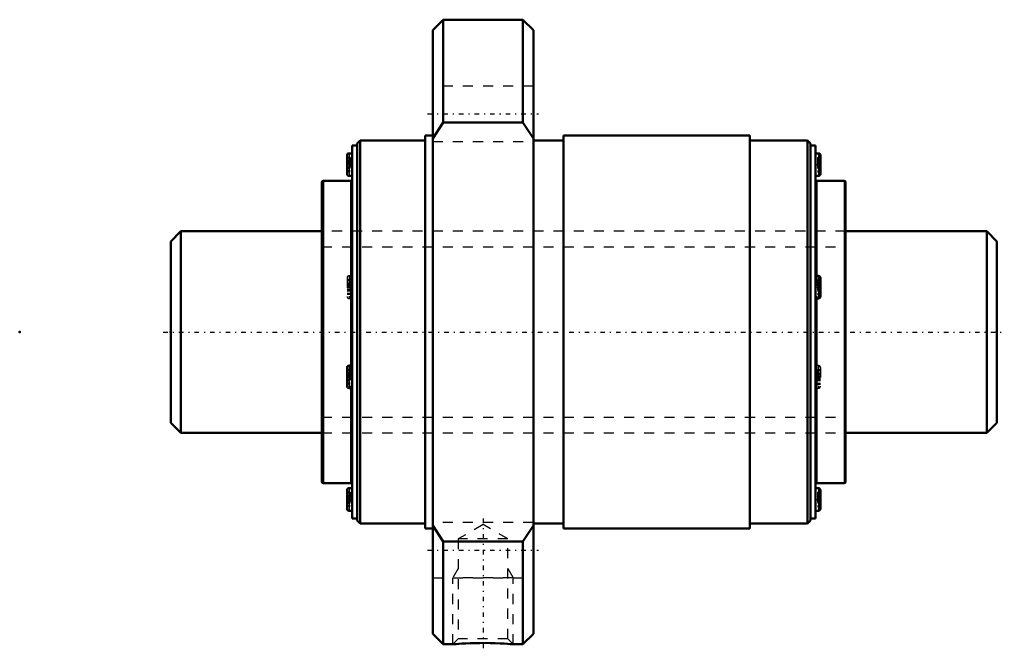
# Model space of a CAD drawing. Header units: millimetres. Extents: x -15 to 82.8, y -31.6 to 31.
import ezdxf

# ---------------------------------------------------------------- set-up
doc = ezdxf.new("R2010")
doc.units = ezdxf.units.MM
doc.linetypes.add('Center', pattern=[1.5, 0.45, -0.5, 0.05, -0.5])
doc.linetypes.add('Dashed', pattern=[2, 1, -1])
for name, color, linetype, lineweight in [('2d ConnectionPoints', 7, 'Continuous', 50), ('AM_0', 7, 'Continuous', 50), ('AM_4', 3, 'Continuous', 25), ('AM_5', 3, 'Continuous', 25), ('AM_7', 7, 'Center', 25), ('AM_9', 6, 'Dashed', 25)]:
    doc.layers.add(name, color=color, linetype=linetype, lineweight=lineweight)

# ---------------------------------------------------------------- blocks, each defined once
blk = doc.blocks.new('1_BLK2020_7_2ZZ_Nut_0_in_BLK2020_7_2ZZ_82LC7T_000_0')
at = {"layer": 'AM_0'}
for p, q in [((27.033, 31), (26, 29.967)), ((34.967, 31), (27.033, 31)), ((27.033, 31), (27.033, 20.785)), ((36, 29.967), (34.967, 31)), ((34.967, 31), (34.967, 20.785)), ((26, 29.967), (26, -29.967)), ((36, 29.967), (36, -29.967)), ((26, 19.209), (27.033, 20.785)), ((27.033, 20.785), (34.967, 20.785)), ((34.967, 20.785), (36, 19.209)), ((18.8, 19), (18.5, 18.7)), ((18.5, 18.7), (18.5, -18.7)), ((25.25, 19), (18.8, 19)), ((18.8, 19), (18.8, -19)), ((26, 19.5), (25.25, 19.5)), ((25.25, 19.5), (25.25, -19.5)), ((39, 19), (36, 19)), ((57.5, 19.5), (39, 19.5)), ((39, 19.5), (39, -19.5)), ((57.5, 19.5), (57.5, -19.5)), ((63.2, 19), (57.5, 19)), ((63.5, 18.7), (63.2, 19)), ((63.2, 19), (63.2, -19)), ((63.5, 18.7), (63.5, -18.7)), ((18, 17.734), (17.7, 17.734)), ((18.5, 18.5), (18, 18.5)), ((18, 18.5), (18, -18.5)), ((64, 18.5), (63.5, 18.5)), ((64, 18.5), (64, -18.5)), ((64.3, 17.734), (64, 17.734)), ((17.5, 17.534), (17.5, 15.694)), ((64.5, 17.534), (64.5, 15.694)), ((15, 14.85), (15, -14.85)), ((17.85, 15), (15.15, 15)), ((17.7, 15.494), (18, 15.494)), ((64, 15.494), (64.3, 15.494)), ((66.85, 15), (64.15, 15)), ((67, 14.85), (67, -14.85)), ((64.3, 5.572), (64, 5.572)), ((64.5, 5.372), (64.5, 3.532)), ((64, 3.332), (64.3, 3.332)), ((17.5, -3.532), (17.5, -5.372)), ((18, -3.332), (17.7, -3.332)), ((17.7, -5.572), (18, -5.572)), ((15.15, -15), (17.85, -15)), ((18, -15.494), (17.7, -15.494)), ((64.3, -15.494), (64, -15.494)), ((64.15, -15), (66.85, -15)), ((17.5, -15.694), (17.5, -17.534)), ((64.5, -15.694), (64.5, -17.534)), ((17.7, -17.734), (18, -17.734)), ((18, -18.5), (18.5, -18.5)), ((63.5, -18.5), (64, -18.5)), ((64, -17.734), (64.3, -17.734)), ((18.5, -18.7), (18.8, -19)), ((18.8, -19), (25.25, -19)), ((25.25, -19.5), (26, -19.5)), ((27.033, -20.785), (26, -19.209)), ((36, -19.209), (34.967, -20.785)), ((36, -19), (39, -19)), ((39, -19.5), (57.5, -19.5)), ((57.5, -19), (63.2, -19)), ((63.2, -19), (63.5, -18.7)), ((34.967, -20.785), (27.033, -20.785)), ((27.033, -20.785), (27.033, -31)), ((34.967, -20.785), (34.967, -31)), ((26, -29.967), (27.033, -31)), ((34.967, -31), (36, -29.967)), ((27.033, -31), (28.002, -31)), ((33.991, -31), (34.967, -31))]:
    blk.add_line(p, q, dxfattribs=at)
blk.add_lwpolyline([(28, -31), (28.037, -30.997), (28.149, -30.987), (28.336, -30.972), (28.587, -30.953), (28.905, -30.932), (29.281, -30.911), (29.71, -30.892), (30.18, -30.877), (30.686, -30.869), (31.2, -30.868), (31.722, -30.875), (32.214, -30.889), (32.684, -30.909), (33.086, -30.932), (33.438, -30.955), (33.697, -30.975), (33.885, -30.99), (33.98, -30.998), (34, -31)], dxfattribs=at)
for centre, radius, start, end in [((17.7, 17.534), 0.2, 90, 180), ((64.3, 17.534), 0.2, 0, 90), ((17.7, 15.694), 0.2, 180, 270), ((64.3, 15.694), 0.2, 270, 360), ((15.15, 14.85), 0.15, 90, 180), ((17.85, 15.15), 0.15, 270, 0), ((64.15, 15.15), 0.15, 180, 270), ((66.85, 14.85), 0.15, 0, 90), ((64.3, 5.372), 0.2, 0, 90), ((64.3, 3.532), 0.2, 270, 360), ((17.7, -3.532), 0.2, 90, 180), ((17.7, -5.372), 0.2, 180, 270), ((15.15, -14.85), 0.15, 180, 270), ((17.7, -15.694), 0.2, 90, 180), ((17.85, -15.15), 0.15, 0, 90), ((64.15, -15.15), 0.15, 90, 180), ((64.3, -15.694), 0.2, 0, 90), ((66.85, -14.85), 0.15, 270, 360), ((17.7, -17.534), 0.2, 180, 270), ((64.3, -17.534), 0.2, 270, 360)]:
    blk.add_arc(centre, radius, start, end, dxfattribs=at)
at = {"layer": 'AM_4'}
for p, q in [((17.7, 17.734), (17.7, 15.494)), ((64.3, 17.734), (64.3, 15.494)), ((15.15, 15), (15.15, -15)), ((17.85, 15), (17.85, -3.332)), ((64.15, 15), (64.15, 5.572)), ((66.85, 15), (66.85, -15)), ((64.3, 5.572), (64.3, 3.332)), ((64.15, 3.332), (64.15, -15)), ((17.7, -3.332), (17.7, -5.572)), ((17.85, -5.572), (17.85, -15)), ((17.7, -15.494), (17.7, -17.734)), ((64.3, -15.494), (64.3, -17.734))]:
    blk.add_line(p, q, dxfattribs=at)
at = {"layer": 'AM_5', "linetype": 'Dashed'}
for p, q in [((28.541, -23.462), (28, -24.4)), ((34, -24.4), (28, -24.4)), ((28, -31), (28, -24.4)), ((33.459, -23.462), (34, -24.4)), ((34, -31), (34, -24.4))]:
    blk.add_line(p, q, dxfattribs=at)
at = {"layer": 'AM_7'}
for p, q in [((25.5, 21.651), (36.5, 21.651)), ((17.475, 16.614), (18.025, 16.614)), ((63.975, 16.614), (64.525, 16.614)), ((17.475, 4.452), (18.025, 4.452)), ((63.975, 4.452), (64.525, 4.452)), ((17.475, -4.452), (18.025, -4.452)), ((63.975, -4.452), (64.525, -4.452)), ((17.475, -16.614), (18.025, -16.614)), ((63.975, -16.614), (64.525, -16.614)), ((31, -18.526), (31, -31.594)), ((25.5, -21.651), (36.5, -21.651))]:
    blk.add_line(p, q, dxfattribs=at)
at = {"layer": 'AM_9'}
for p, q in [((36, 24.401), (26, 24.401)), ((26, 18.901), (36, 18.901)), ((17.8, 17.328), (17.5, 17.328)), ((17.8, 17.243), (17.5, 17.243)), ((17.8, 17.009), (17.5, 17.009)), ((17.8, 16.953), (17.5, 16.953)), ((17.8, 16.924), (17.5, 16.924)), ((17.8, 16.868), (17.5, 16.868)), ((17.5, 16.861), (17.8, 16.861)), ((17.8, 16.679), (17.5, 16.679)), ((17.8, 16.634), (17.5, 16.634)), ((17.8, 17.328), (17.8, 15.9)), ((64.2, 17.328), (64.5, 17.328)), ((64.2, 17.328), (64.2, 15.9)), ((64.2, 17.243), (64.5, 17.243)), ((64.2, 16.971), (64.5, 16.971)), ((64.2, 16.953), (64.5, 16.953)), ((64.2, 16.885), (64.5, 16.885)), ((64.2, 16.857), (64.5, 16.857)), ((64.2, 16.852), (64.5, 16.852)), ((64.2, 16.689), (64.5, 16.689)), ((64.2, 16.634), (64.5, 16.634)), ((17.8, 16.593), (17.5, 16.593)), ((17.8, 16.549), (17.5, 16.549)), ((17.8, 16.367), (17.5, 16.367)), ((17.8, 16.36), (17.5, 16.36)), ((17.8, 16.304), (17.5, 16.304)), ((17.8, 16.275), (17.5, 16.275)), ((17.8, 16.219), (17.5, 16.219)), ((17.8, 15.985), (17.5, 15.985)), ((17.8, 15.9), (17.5, 15.9)), ((64.2, 16.593), (64.5, 16.593)), ((64.2, 16.539), (64.5, 16.539)), ((64.5, 16.376), (64.2, 16.376)), ((64.2, 16.37), (64.5, 16.37)), ((64.2, 16.343), (64.5, 16.343)), ((64.2, 16.275), (64.5, 16.275)), ((64.2, 16.257), (64.5, 16.257)), ((64.2, 15.985), (64.5, 15.985)), ((64.2, 15.9), (64.5, 15.9)), ((67, 10), (15, 10)), ((17.5, 5.372), (17.5, 3.532)), ((17.8, 5.166), (17.5, 5.166)), ((17.8, 5.08), (17.5, 5.08)), ((18, 5.572), (17.7, 5.572)), ((17.7, 5.572), (17.7, 3.332)), ((17.8, 5.166), (17.8, 3.738)), ((64.15, 5.572), (64.15, 3.332)), ((64.2, 5.166), (64.5, 5.166)), ((64.2, 5.166), (64.2, 3.738)), ((64.2, 5.08), (64.5, 5.08)), ((17.8, 4.847), (17.5, 4.847)), ((17.8, 4.791), (17.5, 4.791)), ((17.8, 4.762), (17.5, 4.762)), ((17.8, 4.706), (17.5, 4.706)), ((17.5, 4.699), (17.8, 4.699)), ((17.8, 4.517), (17.5, 4.517)), ((17.8, 4.472), (17.5, 4.472)), ((17.8, 4.431), (17.5, 4.431)), ((17.8, 4.387), (17.5, 4.387)), ((17.8, 4.205), (17.5, 4.205)), ((17.8, 4.198), (17.5, 4.198)), ((17.8, 4.142), (17.5, 4.142)), ((17.8, 4.112), (17.5, 4.112)), ((17.8, 4.056), (17.5, 4.056)), ((64.2, 4.808), (64.5, 4.808)), ((64.2, 4.791), (64.5, 4.791)), ((64.2, 4.723), (64.5, 4.723)), ((64.2, 4.695), (64.5, 4.695)), ((64.2, 4.69), (64.5, 4.69)), ((64.2, 4.527), (64.5, 4.527)), ((64.2, 4.472), (64.5, 4.472)), ((64.2, 4.431), (64.5, 4.431)), ((64.2, 4.376), (64.5, 4.376)), ((64.5, 4.214), (64.2, 4.214)), ((64.2, 4.208), (64.5, 4.208)), ((64.2, 4.18), (64.5, 4.18)), ((64.2, 4.112), (64.5, 4.112)), ((64.2, 4.095), (64.5, 4.095)), ((17.8, 3.823), (17.5, 3.823)), ((17.8, 3.738), (17.5, 3.738)), ((17.7, 3.332), (18, 3.332)), ((64.2, 3.823), (64.5, 3.823)), ((64.2, 3.738), (64.5, 3.738)), ((17.8, -3.738), (17.5, -3.738)), ((17.8, -3.823), (17.5, -3.823)), ((17.8, -3.738), (17.8, -5.166)), ((17.85, -3.332), (17.85, -5.572)), ((64.3, -3.332), (64, -3.332)), ((64.2, -3.738), (64.5, -3.738)), ((64.2, -3.738), (64.2, -5.166)), ((64.2, -3.823), (64.5, -3.823)), ((64.3, -3.332), (64.3, -5.572)), ((64.5, -3.532), (64.5, -5.372)), ((17.8, -4.056), (17.5, -4.056)), ((17.8, -4.112), (17.5, -4.112)), ((17.8, -4.142), (17.5, -4.142)), ((17.8, -4.198), (17.5, -4.198)), ((17.5, -4.205), (17.8, -4.205)), ((17.8, -4.387), (17.5, -4.387)), ((17.8, -4.431), (17.5, -4.431)), ((17.8, -4.472), (17.5, -4.472)), ((17.8, -4.517), (17.5, -4.517)), ((17.8, -4.699), (17.5, -4.699)), ((17.8, -4.706), (17.5, -4.706)), ((17.8, -4.762), (17.5, -4.762)), ((17.8, -4.791), (17.5, -4.791)), ((17.8, -4.847), (17.5, -4.847)), ((64.2, -4.095), (64.5, -4.095)), ((64.2, -4.112), (64.5, -4.112)), ((64.2, -4.18), (64.5, -4.18)), ((64.2, -4.208), (64.5, -4.208)), ((64.2, -4.214), (64.5, -4.214)), ((64.2, -4.376), (64.5, -4.376)), ((64.2, -4.431), (64.5, -4.431)), ((64.2, -4.472), (64.5, -4.472)), ((64.2, -4.527), (64.5, -4.527)), ((64.5, -4.69), (64.2, -4.69)), ((64.2, -4.695), (64.5, -4.695)), ((64.2, -4.723), (64.5, -4.723)), ((64.2, -4.791), (64.5, -4.791)), ((64.2, -4.808), (64.5, -4.808)), ((17.8, -5.08), (17.5, -5.08)), ((17.8, -5.166), (17.5, -5.166)), ((64, -5.572), (64.3, -5.572)), ((64.2, -5.08), (64.5, -5.08)), ((64.2, -5.166), (64.5, -5.166)), ((15, -10), (67, -10)), ((17.8, -15.9), (17.5, -15.9)), ((17.8, -15.985), (17.5, -15.985)), ((17.8, -16.219), (17.5, -16.219)), ((17.8, -16.275), (17.5, -16.275)), ((17.8, -16.304), (17.5, -16.304)), ((17.8, -16.36), (17.5, -16.36)), ((17.5, -16.367), (17.8, -16.367)), ((17.8, -16.549), (17.5, -16.549)), ((17.8, -16.593), (17.5, -16.593)), ((17.8, -15.9), (17.8, -17.328)), ((64.2, -15.9), (64.5, -15.9)), ((64.2, -15.9), (64.2, -17.328)), ((64.2, -15.985), (64.5, -15.985)), ((64.2, -16.257), (64.5, -16.257)), ((64.2, -16.275), (64.5, -16.275)), ((64.2, -16.343), (64.5, -16.343)), ((64.2, -16.37), (64.5, -16.37)), ((64.2, -16.376), (64.5, -16.376)), ((64.2, -16.539), (64.5, -16.539)), ((64.2, -16.593), (64.5, -16.593)), ((17.8, -16.634), (17.5, -16.634)), ((17.8, -16.679), (17.5, -16.679)), ((17.8, -16.861), (17.5, -16.861)), ((17.8, -16.868), (17.5, -16.868)), ((17.8, -16.924), (17.5, -16.924)), ((17.8, -16.953), (17.5, -16.953)), ((17.8, -17.009), (17.5, -17.009)), ((17.8, -17.243), (17.5, -17.243)), ((17.8, -17.328), (17.5, -17.328)), ((64.2, -16.634), (64.5, -16.634)), ((64.2, -16.689), (64.5, -16.689)), ((64.5, -16.852), (64.2, -16.852)), ((64.2, -16.857), (64.5, -16.857)), ((64.2, -16.885), (64.5, -16.885)), ((64.2, -16.953), (64.5, -16.953)), ((64.2, -16.971), (64.5, -16.971)), ((64.2, -17.243), (64.5, -17.243)), ((64.2, -17.328), (64.5, -17.328)), ((36, -18.901), (26, -18.901)), ((31, -19.12), (28.541, -20.539)), ((33.459, -20.539), (31, -19.12)), ((28.541, -20.539), (28.541, -30.459)), ((33.459, -20.539), (28.541, -20.539)), ((33.459, -30.459), (33.459, -20.539)), ((26, -24.401), (36, -24.401)), ((28.541, -30.459), (28, -31)), ((33.459, -30.459), (28.541, -30.459)), ((34, -31), (33.459, -30.459))]:
    blk.add_line(p, q, dxfattribs=at)
for centre, start, end in [((17.7, 5.372), 90, 180), ((17.7, 3.532), 180, 270), ((64.3, -3.532), 0, 90), ((64.3, -5.372), 270, 360)]:
    blk.add_arc(centre, 0.2, start, end, dxfattribs=at)
blk = doc.blocks.new('2_BLK2020_7_20ZZ0_Shaft_0_in_BLK2020_7_2ZZ_82LC7T_000_0')
at = {"layer": 'AM_0'}
for p, q in [((1, 10), (0, 9)), ((15, 10), (1, 10)), ((1, 10), (1, -10)), ((81, 10), (67, 10)), ((82, 9), (81, 10)), ((81, 10), (81, -10)), ((0, 9), (0, -9)), ((82, 9), (82, -9)), ((0, -9), (1, -10)), ((81, -10), (82, -9)), ((1, -10), (15, -10)), ((67, -10), (81, -10))]:
    blk.add_line(p, q, dxfattribs=at)
at = {"layer": 'AM_5', "linetype": 'Dashed'}
for p, q in [((15, 8.4665), (67, 8.4665)), ((15, -8.4665), (67, -8.4665))]:
    blk.add_line(p, q, dxfattribs=at)
at = {"layer": 'AM_7'}
blk.add_line((-0.75, 0), (82.75, 0), dxfattribs=at)
at = {"layer": 'AM_9'}
for p, q in [((67, 10), (15, 10)), ((15, -10), (67, -10))]:
    blk.add_line(p, q, dxfattribs=at)

msp = doc.modelspace()

# ---------------------------------------------------------------- linework, layer by layer
at = {"layer": '2d ConnectionPoints'}
for p in [(-15, 0), (0, 0), (82, 0)]:
    msp.add_point(p, dxfattribs=at)

# ---------------------------------------------------------------- block references
for name in ['1_BLK2020_7_2ZZ_Nut_0_in_BLK2020_7_2ZZ_82LC7T_000_0', '2_BLK2020_7_20ZZ0_Shaft_0_in_BLK2020_7_2ZZ_82LC7T_000_0']:
    msp.add_blockref(name, (0, 0))

doc.saveas('drawing.dxf')
